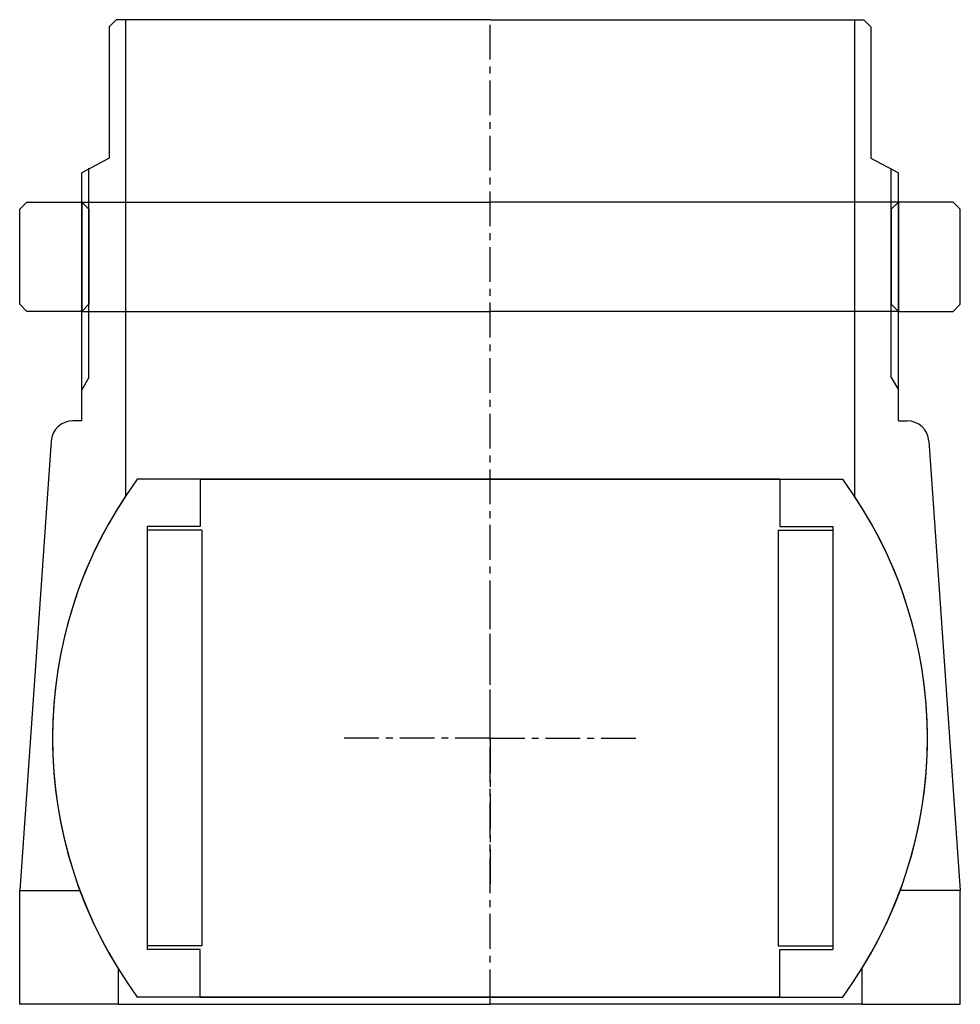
# Model space of a CAD drawing. Header units: millimetres. Extents: x -64 to 64, y 0 to 135.
import ezdxf

# ---------------------------------------------------------------- set-up
doc = ezdxf.new("R2010")
doc.units = ezdxf.units.MM
doc.header["$LTSCALE"] = 0.15
doc.header["$MEASUREMENT"] = 0
doc.linetypes.add('CENTER', pattern=[50.8, 31.75, -6.35, 6.35, -6.35])
doc.layers.get('0').update_dxf_attribs({"linetype": 'CONTINUOUS'})
doc.layers.add('CENTER', color=1, linetype='CENTER')

# ---------------------------------------------------------------- blocks, each defined once
blk = doc.blocks.new('5BT-128-120-nut')
for p, q in [((-63.5, 15), (-64.5, 14)), ((-63.5, 15), (-56, 15)), ((-56, 15), (0, 15)), ((-56, 15), (-56, 0)), ((-56, 15), (-55, 14)), ((56, 15), (0, 15)), ((56, 15), (55, 14)), ((63.5, 15), (56, 15)), ((56, 15), (56, 0)), ((63.5, 15), (64.5, 14)), ((-64.5, 1), (-64.5, 14)), ((-55, 14), (-55, 1)), ((55, 14), (55, 1)), ((64.5, 1), (64.5, 14)), ((-63.5, 0), (-64.5, 1)), ((-56, 0), (-63.5, 0)), ((-55, 1), (-56, 0)), ((-56, 0), (0, 0)), ((56, 0), (0, 0)), ((55, 1), (56, 0)), ((56, 0), (63.5, 0)), ((63.5, 0), (64.5, 1))]:
    blk.add_line(p, q)
blk = doc.blocks.new('5BT-128-120-house')
for p, q in [((-51.25, 98.5), (-52.25, 97.5)), ((-52.25, 97.5), (-52.25, 79.5)), ((-50, 98.5), (-51.25, 98.5)), ((-50, 98.5), (-50, 33.17)), ((0, 98.5), (-50, 98.5)), ((0, 98.5), (50, 98.5)), ((50, 98.5), (50, 33.17)), ((50, 98.5), (51.25, 98.5)), ((51.25, 98.5), (52.25, 97.5)), ((52.25, 97.5), (52.25, 79.5)), ((-52.25, 79.5), (-56, 77.5)), ((52.25, 79.5), (56, 77.5)), ((-56, 43.5), (-56, 77.5)), ((-55, 49.43), (-55, 78.12)), ((55, 49.43), (55, 78.12)), ((56, 43.5), (56, 77.5)), ((-55, 49.43), (-56, 47.74)), ((55, 49.43), (56, 47.74)), ((-56, 43.5), (-57.2, 43.5)), ((56, 43.5), (57.2, 43.5)), ((-60.19, 40.69), (-64.5, -20.9)), ((60.19, 40.69), (64.5, -20.9)), ((-64.5, -36.5), (-64.5, -20.9)), ((-64.5, -20.9), (-56.28, -20.9)), ((64.5, -20.9), (56.28, -20.9)), ((64.5, -36.5), (64.5, -20.9)), ((-51, -31.61), (-51, -36.5)), ((51, -31.61), (51, -36.5)), ((-51, -36.5), (-64.5, -36.5)), ((-51, -36.5), (0, -36.5)), ((51, -36.5), (0, -36.5)), ((51, -36.5), (64.5, -36.5))]:
    blk.add_line(p, q)
for centre, radius, start, end in [((-57.2, 40.5), 3, 89.9974, 176.3089), ((57.2, 40.5), 3, 3.6915, 90), ((0, 0), 60, 146.4427, 211.7883), ((0, 0), 60, 328.2117, 33.5573)]:
    blk.add_arc(centre, radius, start, end)
at = {"layer": 'CENTER'}
blk.add_line((0, -36.5), (0, 98.5), dxfattribs=at)
blk = doc.blocks.new('Ball-120-79')
for p, q in [((0, 35.5), (-48.37, 35.5)), ((-39.75, 35.5), (0, 35.5)), ((-39.75, 35.5), (-39.75, 29)), ((39.75, 35.5), (0, 35.5)), ((0, 35.5), (48.37, 35.5)), ((39.75, 35.5), (39.75, 29)), ((-47, 29), (-47, -29)), ((-39.75, 29), (-47, 29)), ((-39.5, 28.5), (-47, 28.5)), ((-39.5, 28.5), (-39.5, -28.5)), ((39.5, 28.5), (39.5, -28.5)), ((39.5, 28.5), (47, 28.5)), ((39.75, 29), (47, 29)), ((47, 29), (47, -29)), ((-39.5, -28.5), (-47, -28.5)), ((-39.75, -29), (-47, -29)), ((-39.75, -35.5), (-39.75, -29)), ((39.5, -28.5), (47, -28.5)), ((39.75, -35.5), (39.75, -29)), ((39.75, -29), (47, -29)), ((0, -35.5), (-48.37, -35.5)), ((-39.75, -35.5), (0, -35.5)), ((0, -35.5), (-39.75, -35.5)), ((0, -35.5), (39.75, -35.5)), ((39.75, -35.5), (0, -35.5)), ((0, -35.5), (48.37, -35.5))]:
    blk.add_line(p, q)
for start, end in [(143.7246, 216.2754), (323.7246, 36.2754)]:
    blk.add_arc((0, 0), 60, start, end)
at = {"layer": 'CENTER'}
for q in [(0, 20), (-20, 0), (20, 0), (0, -20)]:
    blk.add_line((0, 0), q, dxfattribs=at)

msp = doc.modelspace()

# ---------------------------------------------------------------- block references
for name, p in [('5BT-128-120-house', (0, 36.5)), ('5BT-128-120-nut', (0, 95)), ('Ball-120-79', (0, 36.5))]:
    msp.add_blockref(name, p)

doc.saveas('drawing.dxf')
